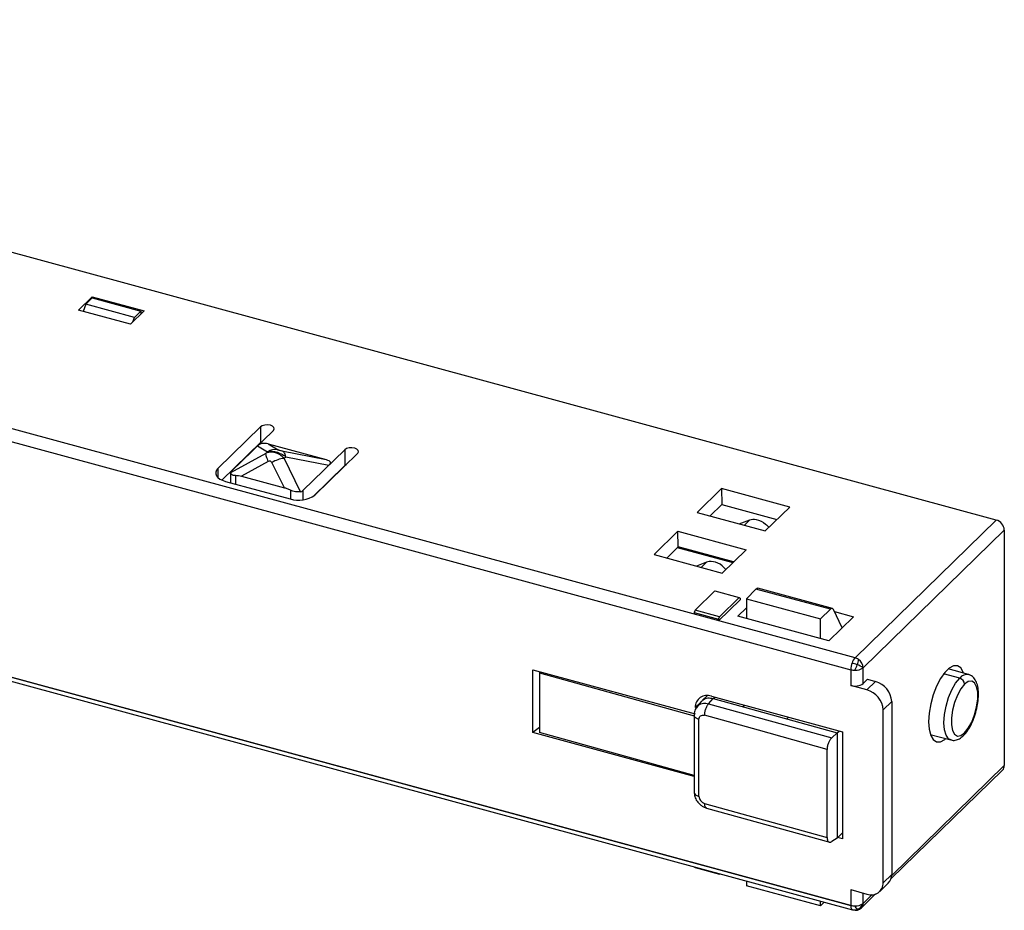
# Paper-space layout '_Trimétrica' of a CAD drawing. Header units: millimetres. Extents: x -71 to 76, y -86 to 15.
# Tile 5 of 5: x 22 to 76, y -34 to 14. Entities that reach past the tile are written whole.
import ezdxf

# ---------------------------------------------------------------- set-up
doc = ezdxf.new("R2010")
doc.units = ezdxf.units.MM

psp = doc.layouts.new('_Trimétrica')

# ---------------------------------------------------------------- linework, layer by layer
at = {"color": 7, "linetype": 'Continuous', "lineweight": 25}
for p, q in [((75.594, -12.814), (-24.876, 14.492)), ((67.894, -20.33), (-9.871, 0.805)), ((-7.075, -0.675), (67.66, -20.986)), ((25.533, -1.363), (26.28, -0.634)), ((25.928, -1.038), (25.788, -1.432)), ((25.928, -1.038), (26.278, -0.696)), ((28.581, -1.759), (25.928, -1.038)), ((26.278, -0.696), (28.931, -1.417)), ((26.28, -0.634), (29.11, -1.404)), ((26.281, -0.697), (26.28, -0.634)), ((28.363, -2.132), (25.533, -1.363)), ((29.11, -1.404), (28.363, -2.132)), ((28.931, -1.417), (28.581, -1.759)), ((28.931, -1.417), (28.931, -1.578)), ((28.494, -2.005), (28.581, -1.759)), ((35.462, -7.73), (33.128, -10.008)), ((33.882, -10.155), (36.169, -7.923)), ((35.462, -7.73), (35.462, -8.588)), ((33.36, -10.639), (35.462, -8.588)), ((35.462, -8.588), (35.545, -8.532)), ((35.194, -8.875), (35.194, -8.849)), ((35.302, -8.769), (35.838, -9.085)), ((35.745, -9.176), (35.838, -9.085)), ((35.874, -8.658), (39.05, -9.521)), ((35.874, -8.658), (36.426, -8.983)), ((36.626, -9.038), (39.05, -9.521)), ((37.774, -11.212), (40.061, -8.98)), ((40.061, -8.98), (40.061, -9.837)), ((35.745, -9.176), (33.826, -10.231)), ((35.882, -9.622), (34.427, -10.422)), ((36.748, -9.448), (36.841, -9.358)), ((37.645, -11.269), (36.748, -9.448)), ((36.841, -9.358), (39.194, -9.827)), ((38.435, -11.45), (40.768, -9.173)), ((33.128, -10.008), (33.128, -10.489)), ((36.763, -11.057), (36.083, -9.677)), ((38.314, -11.542), (40.061, -9.837)), ((40.061, -9.837), (40.144, -9.782)), ((33.546, -10.704), (37.084, -11.665)), ((33.825, -10.243), (33.825, -10.78)), ((34.091, -10.375), (34.091, -10.852)), ((34.427, -10.422), (36.763, -11.057)), ((37.099, -11.193), (37.099, -11.669)), ((37.774, -11.212), (37.774, -11.712)), ((59.284, -12.4), (60.615, -11.101)), ((64.329, -12.111), (60.615, -11.101)), ((60.615, -11.101), (60.622, -11.971)), ((60.622, -11.971), (59.987, -12.59)), ((60.622, -11.971), (63.634, -12.789)), ((64.329, -12.111), (62.999, -13.409)), ((59.284, -12.4), (62.999, -13.409)), ((61.574, -13.022), (62.154, -12.808)), ((61.857, -13.099), (62.154, -12.808)), ((67.894, -20.33), (75.594, -12.814)), ((56.928, -14.7), (58.234, -13.424)), ((58.234, -13.424), (61.949, -14.434)), ((58.25, -14.286), (58.234, -13.424)), ((68.336, -20.879), (76.036, -13.363)), ((76.036, -13.363), (76.036, -26.22)), ((58.25, -14.286), (57.63, -14.891)), ((58.193, -14.307), (61.233, -15.133)), ((61.262, -15.104), (58.25, -14.286)), ((61.949, -14.434), (60.642, -15.709)), ((56.928, -14.7), (60.642, -15.709)), ((59.786, -15.12), (59.238, -15.328)), ((59.786, -15.12), (59.5, -15.399)), ((60.84, -15.516), (60.831, -15.505)), ((62.486, -16.582), (61.972, -17.111)), ((66.551, -17.687), (62.486, -16.582)), ((66.662, -17.644), (62.586, -16.537)), ((60.247, -16.683), (59.174, -17.73)), ((60.247, -16.683), (61.574, -17.043)), ((60.454, -18.308), (61.62, -17.169)), ((60.5, -18.091), (61.574, -17.043)), ((61.574, -17.043), (61.62, -17.083)), ((61.62, -17.083), (61.62, -17.169)), ((61.971, -17.11), (66.003, -18.206)), ((61.972, -17.111), (61.975, -18.197)), ((61.504, -18.069), (61.973, -17.611)), ((66.002, -18.206), (66.551, -17.687)), ((67.191, -18.698), (66.719, -17.7)), ((59.174, -17.73), (59.127, -17.862)), ((59.127, -17.862), (60.454, -18.222)), ((59.127, -17.862), (59.127, -17.947)), ((60.5, -18.091), (59.174, -17.73)), ((60.454, -18.222), (60.5, -18.091)), ((60.454, -18.222), (60.454, -18.308)), ((66.456, -19.415), (61.504, -18.069)), ((66.005, -19.292), (66.002, -18.206)), ((67.81, -18.094), (66.456, -19.415)), ((66.772, -17.812), (67.81, -18.094)), ((12.774, -18.927), (67.66, -33.844)), ((67.66, -33.844), (12.774, -18.927)), ((12.874, -19.181), (67.762, -34.098)), ((68.336, -21.736), (68.336, -20.879)), ((74.09, -21.247), (72.972, -20.943)), ((50.327, -24.419), (50.327, -20.99)), ((50.327, -20.99), (59.172, -23.394)), ((50.729, -21.099), (50.678, -21.159)), ((50.678, -21.159), (59.115, -23.504)), ((50.678, -21.159), (50.678, -24.416)), ((67.66, -20.986), (67.66, -21.843)), ((73.605, -21.447), (72.728, -21.208)), ((68.545, -22.084), (67.66, -21.843)), ((68.336, -21.736), (68.569, -21.508)), ((68.545, -22.084), (69.011, -21.628)), ((68.569, -21.508), (69.011, -21.628)), ((59.843, -22.401), (59.553, -22.664)), ((59.773, -22.465), (59.826, -22.413)), ((59.826, -22.417), (59.826, -22.413)), ((59.906, -22.84), (60.164, -22.553)), ((60.057, -22.434), (67.218, -24.38)), ((60.164, -22.553), (60.239, -22.484)), ((60.164, -22.553), (66.923, -24.431)), ((59.172, -23.051), (59.457, -22.773)), ((59.497, -22.723), (59.274, -23.002)), ((59.906, -22.84), (66.623, -24.707)), ((61.792, -23.005), (61.873, -22.928)), ((69.896, -22.726), (69.429, -23.181)), ((69.896, -22.726), (69.896, -32.155)), ((59.115, -23.464), (59.115, -27.664)), ((64.263, -23.577), (64.175, -23.667)), ((64.267, -23.578), (64.175, -23.667)), ((69.429, -32.61), (69.429, -23.181)), ((50.678, -24.139), (50.327, -24.419)), ((59.115, -26.807), (50.327, -24.419)), ((59.115, -26.761), (50.678, -24.416)), ((66.623, -24.707), (66.923, -24.431)), ((66.923, -24.431), (67.033, -24.33)), ((66.923, -24.431), (66.923, -30.174)), ((67.218, -24.38), (67.218, -30.209)), ((72.001, -24.514), (73.12, -24.818)), ((66.371, -30.138), (66.371, -25.331)), ((76.036, -26.22), (69.893, -32.216)), ((69.855, -32.4), (75.943, -26.458)), ((59.793, -28.536), (66.515, -30.405)), ((67.218, -29.883), (66.923, -30.174)), ((66.923, -30.174), (66.623, -30.368)), ((67.218, -30.209), (66.959, -30.139)), ((59.134, -31.753), (59.174, -31.788)), ((59.174, -31.788), (60.5, -32.148)), ((60.5, -32.148), (60.46, -32.114)), ((60.519, -32.13), (60.5, -32.148)), ((69.429, -32.61), (69.896, -32.155)), ((61.972, -32.525), (61.972, -32.785)), ((69.243, -33.085), (69.71, -32.63)), ((66.003, -33.88), (61.971, -32.784)), ((67.66, -32.987), (68.545, -33.227)), ((67.66, -32.987), (67.66, -33.844)), ((68.243, -33.974), (69.01, -33.225)), ((68.336, -33.736), (68.336, -33.17)), ((68.825, -33.259), (68.336, -33.736)), ((66.002, -33.88), (66.002, -33.62)), ((66.219, -33.679), (66.002, -33.88))]:
    psp.add_line(p, q, dxfattribs=at)
at = {"color": 7, "linetype": 'Continuous', "lineweight": 25, "flags": 128}
for points in [[(36.169, -7.923), (36.214, -7.846), (36.198, -7.766), (36.124, -7.695), (36.002, -7.644), (35.853, -7.621), (35.698, -7.63), (35.56, -7.668), (35.462, -7.73)], [(40.768, -9.173), (40.813, -9.096), (40.797, -9.016), (40.722, -8.945), (40.601, -8.894), (40.452, -8.871), (40.296, -8.88), (40.159, -8.918), (40.061, -8.98)], [(33.128, -10.008), (33.054, -10.101), (33.017, -10.201), (33.018, -10.302), (33.057, -10.4), (33.133, -10.494), (33.243, -10.577), (33.383, -10.648), (33.546, -10.704)], [(73.817, -21.173), (73.798, -21.12), (73.66, -20.888), (73.479, -20.77), (73.265, -20.773), (73.03, -20.896), (72.788, -21.132), (72.554, -21.468), (72.339, -21.883), (72.158, -22.354), (72.021, -22.854), (71.935, -23.353), (71.906, -23.823)], [(73.114, -24.816), (72.995, -24.75), (72.857, -24.555), (72.771, -24.257), (72.742, -23.875), (72.771, -23.436), (72.857, -22.969), (72.995, -22.507), (73.173, -22.081), (73.382, -21.719), (73.605, -21.447)], [(73.87, -21.776), (73.667, -22.029), (73.479, -22.369), (73.324, -22.768), (73.212, -23.195), (73.154, -23.614), (73.154, -23.993), (73.212, -24.299), (73.324, -24.508), (73.479, -24.604), (73.667, -24.578), (73.87, -24.433)], [(73.87, -24.433), (74.074, -24.18), (74.261, -23.841), (74.417, -23.441), (74.528, -23.014), (74.586, -22.595), (74.586, -22.217), (74.528, -21.91), (74.417, -21.701), (74.261, -21.605), (74.074, -21.631), (73.87, -21.776)], [(66.371, -25.331), (62.629, -24.291), (59.689, -23.474)], [(59.378, -27.891), (59.378, -25.539), (59.378, -23.691)], [(71.906, -23.823), (71.935, -24.235), (72.021, -24.567), (72.158, -24.799), (72.339, -24.916), (72.554, -24.914), (72.788, -24.791), (72.847, -24.744)], [(59.689, -28.281), (63.431, -29.321), (66.371, -30.138)], [(67.762, -34.098), (67.746, -34.092), (67.729, -34.08)]]:
    psp.add_lwpolyline(points, dxfattribs=at)
at = {"color": 7, "linetype": 'Continuous', "lineweight": 25}
for centre, radius, start, end in [((36.256, -9.749), 0.785, 77.5207, 122.198), ((36.942, -11.093), 1.656, 96.7164, 121.234), ((37.542, -10.194), 1.541, 252.696, 305.3989), ((75.43, -13.399), 0.607, 3.3916, 74.3338), ((68.467, -20.851), 0.774, 137.7389, 162.3971), ((67.735, -20.893), 0.585, 52.5134, 74.304), ((68.801, -21.006), 1.141, 160.0441, 179.0114), ((66.991, -23.298), 2.781, 68.4168, 74.6229), ((65.747, -19.911), 2.405, 332.6544, 340.5532), ((67.929, -20.351), 0.666, 266.0351, 307.6708), ((66.457, -20.135), 1.661, 339.6799, 349.815), ((67.583, -21.938), 1.3, 54.5854, 70.6061), ((67.747, -20.907), 0.589, 2.7777, 54.2697), ((67.889, -20.122), 0.894, 255.1825, 269.603), ((74.007, -21.735), 0.494, 79.5909, 144.3186), ((73.507, -21.798), 0.364, 3.3916, 74.3338), ((67.889, -21.108), 0.771, 252.696, 305.3989), ((68.683, -22.798), 1.214, 3.3916, 74.3338), ((59.822, -23.04), 0.65, 68.8623, 180.9223), ((68.217, -23.253), 1.214, 3.3916, 74.3338), ((73.677, -24.44), 0.194, 315.3129, 1.9125), ((75.714, -26.231), 0.323, 315.3545, 1.9113), ((69.25, -32.176), 0.646, 315.3545, 1.9113), ((68.779, -32.621), 0.65, 248.8623, 0.9223), ((67.929, -33.209), 0.666, 266.0351, 307.6708), ((67.82, -33.552), 0.548, 290.782, 340.3676), ((68.012, -33.746), 0.324, 315.4688, 1.797), ((67.981, -33.879), 0.323, 173.7261, 218.5357), ((67.889, -32.98), 0.894, 255.1825, 269.603), ((67.847, -33.627), 0.468, 255.3599, 290.964), ((67.894, -33.616), 0.5, 254.7955, 314.305), ((68.507, -33.584), 0.688, 204.8752, 224.2704), ((68.059, -34.026), 0.059, 220.2091, 278.4882)]:
    psp.add_arc(centre, radius, start, end, dxfattribs=at)
for points, knots in [([(35.874, -8.658), (35.763, -8.628), (35.652, -8.621), (35.454, -8.659), (35.368, -8.705), (35.302, -8.769)], [0, 0, 0, 0, 0.5, 0.5, 1, 1, 1, 1]), ([(36.748, -9.448), (36.683, -9.378), (36.609, -9.314), (36.444, -9.21), (36.355, -9.17), (36.172, -9.12), (36.079, -9.111), (35.903, -9.122), (35.82, -9.143), (35.745, -9.176)], [0, 0, 0, 0, 0.25, 0.25, 0.5, 0.5, 0.75, 0.75, 1, 1, 1, 1]), ([(35.838, -9.085), (35.895, -9.067), (35.964, -9.057), (36.123, -9.059), (36.215, -9.072), (36.406, -9.124), (36.504, -9.163), (36.684, -9.253), (36.767, -9.304), (36.841, -9.358)], [0, 0, 0, 0, 0.25, 0.25, 0.5, 0.5, 0.75, 0.75, 1, 1, 1, 1]), ([(36.426, -8.983), (36.43, -8.986), (36.437, -8.989), (36.46, -8.997), (36.477, -9.002), (36.538, -9.019), (36.587, -9.03), (36.626, -9.038)], [0, 0, 0, 0, 0.25, 0.25, 0.5, 0.5, 1, 1, 1, 1]), ([(36.841, -9.358), (36.823, -9.276), (36.794, -9.203), (36.72, -9.093), (36.675, -9.055), (36.626, -9.038)], [0, 0, 0, 0, 0.5, 0.5, 1, 1, 1, 1]), ([(35.745, -9.176), (35.74, -9.207), (35.748, -9.264), (35.797, -9.422), (35.836, -9.521), (35.882, -9.622)], [0, 0, 0, 0, 0.5, 0.5, 1, 1, 1, 1]), ([(36.083, -9.677), (36.066, -9.642), (36.037, -9.614), (35.962, -9.593), (35.919, -9.602), (35.882, -9.622)], [0, 0, 0, 0, 0.5, 0.5, 1, 1, 1, 1]), ([(39.05, -9.521), (39.16, -9.551), (39.234, -9.594), (39.284, -9.7), (39.26, -9.762), (39.194, -9.827)], [0, 0, 0, 0, 0.5, 0.5, 1, 1, 1, 1]), ([(33.826, -10.231), (33.825, -10.238), (33.824, -10.252), (33.834, -10.276), (33.855, -10.299), (33.896, -10.329), (33.97, -10.364), (34.051, -10.372), (34.091, -10.375)], [0, 0, 0, 0, 0.130985, 0.25769, 0.381731, 0.504829, 0.754319, 1, 1, 1, 1]), ([(34.091, -10.375), (34.15, -10.378), (34.261, -10.384), (34.374, -10.41), (34.427, -10.422)], [0, 0, 0, 0, 0.531594, 1, 1, 1, 1]), ([(37.099, -11.193), (37.041, -11.164), (36.93, -11.11), (36.817, -11.074), (36.763, -11.057)], [0, 0, 0, 0, 0.519737, 1, 1, 1, 1]), ([(37.645, -11.269), (37.569, -11.283), (37.476, -11.285), (37.283, -11.26), (37.184, -11.233), (37.099, -11.193)], [0, 0, 0, 0, 0.5, 0.5, 1, 1, 1, 1]), ([(63.014, -13.035), (63.072, -13.081), (63.142, -13.136), (63.191, -13.204), (63.198, -13.215)], [0, 0, 0, 0, 0.847143, 1, 1, 1, 1]), ([(60.831, -15.505), (60.719, -15.361), (60.571, -15.242), (60.251, -15.093), (60.08, -15.064), (59.929, -15.086)], [0, 0, 0, 0, 0.5, 0.5, 1, 1, 1, 1]), ([(62.486, -16.582), (62.503, -16.568), (62.538, -16.54), (62.575, -16.525), (62.587, -16.538), (62.588, -16.538)], [0, 0, 0, 0, 0.4805565, 0.9777962, 1, 1, 1, 1]), ([(66.719, -17.7), (66.702, -17.666), (66.678, -17.644), (66.618, -17.639), (66.583, -17.657), (66.551, -17.687)], [0, 0, 0, 0, 0.5, 0.5, 1, 1, 1, 1]), ([(73.815, -24.576), (73.856, -24.532), (73.978, -24.404), (74.158, -24.13), (74.343, -23.746), (74.487, -23.324), (74.586, -22.889), (74.634, -22.465), (74.626, -22.069), (74.56, -21.737), (74.436, -21.485), (74.277, -21.314), (74.148, -21.276), (74.097, -21.26)], [0, 0, 0, 0, 0.054767, 0.160094, 0.263088, 0.364361, 0.465131, 0.56632, 0.668923, 0.774783, 0.867939, 0.94791, 1, 1, 1, 1]), ([(59.509, -22.735), (59.538, -22.695), (59.62, -22.582), (59.856, -22.503), (60.062, -22.536), (60.164, -22.553)], [0, 0, 0, 0, 0.2167408, 0.6083704, 1, 1, 1, 1]), ([(59.283, -23.012), (59.255, -23.043), (59.167, -23.137), (59.123, -23.305), (59.117, -23.428), (59.115, -23.464)], [0, 0, 0, 0, 0.251723, 0.780295, 1, 1, 1, 1]), ([(59.285, -23.014), (59.312, -22.975), (59.39, -22.868), (59.614, -22.793), (59.809, -22.824), (59.906, -22.84)], [0, 0, 0, 0, 0.218873, 0.609437, 1, 1, 1, 1]), ([(59.689, -23.474), (59.689, -23.42), (59.695, -23.362), (59.715, -23.248), (59.731, -23.187), (59.771, -23.068), (59.796, -23.011), (59.85, -22.912), (59.878, -22.871), (59.906, -22.84)], [0, 0, 0, 0, 0.25, 0.25, 0.5, 0.5, 0.75, 0.75, 1, 1, 1, 1]), ([(59.378, -23.691), (59.327, -23.673), (59.225, -23.636), (59.131, -23.553), (59.122, -23.492), (59.118, -23.464)], [0, 0, 0, 0, 0.344553, 0.689106, 1, 1, 1, 1]), ([(59.378, -23.691), (59.378, -23.649), (59.387, -23.61), (59.42, -23.545), (59.443, -23.519), (59.495, -23.483), (59.528, -23.47), (59.603, -23.459), (59.646, -23.462), (59.689, -23.474)], [0, 0, 0, 0, 0.25, 0.25, 0.5, 0.5, 0.75, 0.75, 1, 1, 1, 1]), ([(73.113, -24.804), (73.136, -24.814), (73.234, -24.856), (73.428, -24.825), (73.637, -24.733), (73.757, -24.627), (73.815, -24.576)], [0, 0, 0, 0, 0.097389, 0.408587, 0.717512, 1, 1, 1, 1]), ([(66.623, -24.707), (66.612, -24.718), (66.589, -24.739), (66.557, -24.78), (66.52, -24.832), (66.481, -24.9), (66.443, -24.982), (66.411, -25.071), (66.389, -25.16), (66.373, -25.249), (66.372, -25.303), (66.371, -25.331)], [0, 0, 0, 0, 0.0822108, 0.165347, 0.2506399, 0.3730121, 0.5005764, 0.6222644, 0.7498364, 0.8735969, 1, 1, 1, 1]), ([(59.115, -27.661), (59.123, -27.745), (59.138, -27.917), (59.267, -28.17), (59.442, -28.356), (59.627, -28.479), (59.739, -28.517), (59.796, -28.537)], [0, 0, 0, 0, 0.218287, 0.448234, 0.69475, 0.840601, 1, 1, 1, 1]), ([(59.118, -27.664), (59.122, -27.693), (59.131, -27.753), (59.225, -27.836), (59.327, -27.873), (59.378, -27.891)], [0, 0, 0, 0, 0.310751, 0.655376, 1, 1, 1, 1]), ([(59.378, -27.891), (59.378, -27.97), (59.412, -28.06), (59.497, -28.167), (59.532, -28.199), (59.608, -28.251), (59.648, -28.27), (59.689, -28.281)], [0, 0, 0, 0, 0.5, 0.5, 0.75, 0.75, 1, 1, 1, 1]), ([(59.795, -28.529), (59.775, -28.521), (59.733, -28.505), (59.697, -28.412), (59.692, -28.325), (59.689, -28.281)], [0, 0, 0, 0, 0.3367314, 0.6667558, 1, 1, 1, 1]), ([(66.371, -30.138), (66.371, -30.156), (66.372, -30.19), (66.379, -30.237), (66.391, -30.286), (66.411, -30.334), (66.442, -30.373), (66.48, -30.398), (66.524, -30.405), (66.572, -30.397), (66.606, -30.378), (66.623, -30.368)], [0, 0, 0, 0, 0.081906, 0.16476, 0.249805, 0.37193, 0.499402, 0.621172, 0.748999, 0.873133, 1, 1, 1, 1])]:
    psp.add_open_spline(points, degree=3, knots=knots, dxfattribs=at)
for points in [[(33.882, -10.155), (33.851, -10.186), (33.831, -10.212), (33.826, -10.231)], [(37.645, -11.269), (37.697, -11.263), (37.742, -11.243), (37.774, -11.212)], [(62.154, -12.808), (62.255, -12.77), (62.373, -12.763), (62.496, -12.788)], [(62.496, -12.788), (62.676, -12.814), (62.86, -12.902), (63.014, -13.035)], [(59.929, -15.086), (59.879, -15.091), (59.83, -15.102), (59.786, -15.12)]]:
    psp.add_open_spline(points, degree=3, dxfattribs=at)

doc.saveas('drawing.dxf')
